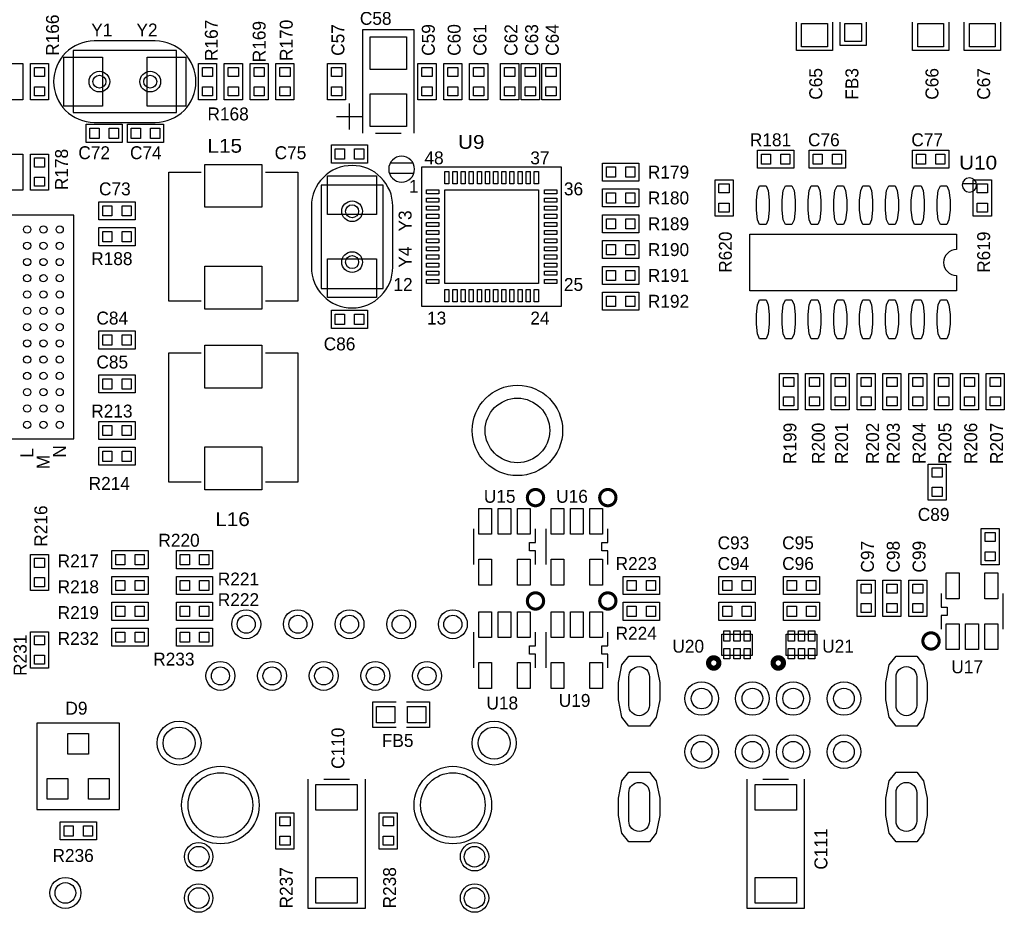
# Model space of a CAD drawing. Extents: x -13981 to 19531, y -9981 to 12034.
# Tile 4 of 16: x -7015 to -1298, y -2531 to 2652. Entities that reach past the tile are written whole.
import ezdxf

# ---------------------------------------------------------------- set-up
doc = ezdxf.new("R2010")
doc.units = 0
doc.header["$MEASUREMENT"] = 0
doc.layers.get('0').update_dxf_attribs({"color": 1, "linetype": 'CONTINUOUS'})
doc.layers.add('1', color=3, linetype='CONTINUOUS')

# ---------------------------------------------------------------- blocks, each defined once
blk = doc.blocks.new('FIGURE_CIRCLE')
blk.add_circle((0, 0), 0.5)
blk = doc.blocks.new('FIGURE_OBLONG')
blk.add_lwpolyline([(-0.5, -0.125), (-0.5, 0.125), (-0.416, 0.375), (-0.25, 0.5), (0.25, 0.5), (0.416, 0.375), (0.5, 0.125), (0.5, -0.125), (0.416, -0.375), (0.25, -0.5), (-0.25, -0.5), (-0.416, -0.375)], close=True)
blk = doc.blocks.new('FIGURE_SQUARE')
blk.add_lwpolyline([(-0.5, -0.5), (-0.5, 0.5), (0.5, 0.5), (0.5, -0.5)], close=True)

msp = doc.modelspace()

# ---------------------------------------------------------------- linework, layer by layer
at = {"layer": '1'}
for points in [[(-2295, 2636.9998), (-2295, 2471.9998), (-2310, 2471.9998), (-2505, 2471.9998), (-2505, 2636.9998)], [(-2100, 2636.9998), (-2100, 2501.9998), (-2250, 2501.9998), (-2250, 2636.9998)], [(-1620, 2636.9998), (-1620, 2471.9998), (-1635, 2471.9998), (-1830, 2471.9998), (-1830, 2636.9998)], [(-1320, 2636.9998), (-1320, 2471.9998), (-1335, 2471.9998), (-1530, 2471.9998), (-1530, 2636.9998)], [(-4725, 1991.9998), (-4725, 2591.9998), (-5025, 2591.9998), (-5025, 1991.9998)], [(-6227.835, 2528.2198), (-6582.165, 2528.2198)], [(-5100, 2014.4998), (-5100, 2164.4998)], [(-5175, 2089.4998), (-5025, 2089.4998)], [(-6582.165, 2055.7798), (-6227.835, 2055.7798)], [(-4950, 1991.9998), (-4800, 1991.9998)], [(-4862.8791, 1820.6998), (-4731.9243, 1820.6998)], [(-5962.5, 1016.9998), (-6150, 1016.9998), (-6150, 1766.9998), (-5962.5, 1766.9998)], [(-5587.5, 1766.9998), (-5400, 1766.9998), (-5400, 1016.9998), (-5587.5, 1016.9998)], [(-4868.6487, 1760.6998), (-4726.1547, 1760.6998)], [(-1540.8525, 1700.6998), (-1459.1199, 1700.6998)], [(-5321.22, 1569.1648), (-5321.22, 1214.8348)], [(-4848.78, 1214.8348), (-4848.78, 1569.1648)], [(-1575, 1166.9998), (-1575, 1076.9998), (-2775, 1076.9998), (-2775, 1406.9998), (-1575, 1406.9998)], [(-1575, 1406.9998), (-1575, 1316.9998)], [(-5962.5, -33.0002), (-6150, -33.0002), (-6150, 716.9998), (-5962.5, 716.9998)], [(-5587.5, 716.9998), (-5400, 716.9998), (-5400, -33.0002), (-5587.5, -33.0002)], [(-4380.12, -304.6502), (-4380.12, -511.3502)], [(-4019.88, -384.3902), (-4019.88, -304.6502)], [(-3960.12, -304.6502), (-3960.12, -511.3502)], [(-3599.88, -384.3902), (-3599.88, -304.6502)], [(-4019.88, -431.6102), (-4055.31, -431.6102), (-4055.31, -384.3902), (-4019.88, -384.3902)], [(-3599.88, -431.6102), (-3635.31, -431.6102), (-3635.31, -384.3902), (-3599.88, -384.3902)], [(-4019.88, -511.3502), (-4019.88, -431.6102)], [(-3599.88, -511.3502), (-3599.88, -431.6102)], [(-1665.12, -679.6502), (-1665.12, -759.3902)], [(-1304.88, -886.3502), (-1304.88, -679.6502)], [(-1665.12, -759.3902), (-1629.69, -759.3902), (-1629.69, -806.6102), (-1665.12, -806.6102)], [(-1665.12, -806.6102), (-1665.12, -886.3502)], [(-4380.12, -904.6502), (-4380.12, -1111.3502)], [(-4019.88, -984.3902), (-4019.88, -904.6502)], [(-3960.12, -904.6502), (-3960.12, -1111.3502)], [(-3599.88, -984.3902), (-3599.88, -904.6502)], [(-4019.88, -1031.6102), (-4055.31, -1031.6102), (-4055.31, -984.3902), (-4019.88, -984.3902)], [(-3599.88, -1031.6102), (-3635.31, -1031.6102), (-3635.31, -984.3902), (-3599.88, -984.3902)], [(-4019.88, -1111.3502), (-4019.88, -1031.6102)], [(-3599.88, -1111.3502), (-3599.88, -1031.6102)], [(-4830, -1458.0002), (-4965, -1458.0002), (-4965, -1308.0002), (-4830, -1308.0002)], [(-4770, -1308.0002), (-4635, -1308.0002), (-4635, -1458.0002), (-4770, -1458.0002)], [(-5010, -1758.0002), (-5010, -2508.0002), (-5340, -2508.0002), (-5340, -1758.0002)], [(-5250, -1758.0002), (-5100, -1758.0002)], [(-2460, -1758.0002), (-2460, -2508.0002), (-2790, -2508.0002), (-2790, -1758.0002)], [(-2700, -1758.0002), (-2550, -1758.0002)]]:
    msp.add_lwpolyline(points, dxfattribs=at)
for points in [[(-6582.165, 2528.2198, 0.414214), (-6818.385, 2291.9998)], [(-5991.615, 2291.9998, 0.414214), (-6227.835, 2528.2198)], [(-6818.385, 2291.9998, 0.414214), (-6582.165, 2055.7798)], [(-6227.835, 2055.7798, 0.414214), (-5991.615, 2291.9998)], [(-5085, 1805.3848, 0.414214), (-5321.22, 1569.1648)], [(-4848.78, 1569.1648, 0.414214), (-5085, 1805.3848)], [(-1575, 1316.9998, 1), (-1575, 1166.9998)], [(-5321.22, 1214.8348, 0.414214), (-5085, 978.6148)], [(-5085, 978.6148, 0.414214), (-4848.78, 1214.8348)]]:
    msp.add_lwpolyline(points, format="xyb", dxfattribs=at)
for points in [[(-6705, 2111.9998), (-6105, 2111.9998), (-6105, 2471.9998), (-6705, 2471.9998)], [(-7102.5, 2186.9998), (-7102.5, 2396.9998), (-6997.5, 2396.9998), (-6997.5, 2186.9998)], [(-6847.5, 2396.9998), (-6847.5, 2186.9998), (-6952.5, 2186.9998), (-6952.5, 2396.9998)], [(-5977.5, 2186.9998), (-5977.5, 2396.9998), (-5872.5, 2396.9998), (-5872.5, 2186.9998)], [(-5827.5, 2186.9998), (-5827.5, 2396.9998), (-5722.5, 2396.9998), (-5722.5, 2186.9998)], [(-5677.5, 2186.9998), (-5677.5, 2396.9998), (-5572.5, 2396.9998), (-5572.5, 2186.9998)], [(-5527.5, 2186.9998), (-5527.5, 2396.9998), (-5422.5, 2396.9998), (-5422.5, 2186.9998)], [(-5227.5, 2186.9998), (-5227.5, 2396.9998), (-5122.5, 2396.9998), (-5122.5, 2186.9998)], [(-4597.5, 2396.9998), (-4597.5, 2186.9998), (-4702.5, 2186.9998), (-4702.5, 2396.9998)], [(-4447.5, 2396.9998), (-4447.5, 2186.9998), (-4552.5, 2186.9998), (-4552.5, 2396.9998)], [(-4297.5, 2396.9998), (-4297.5, 2186.9998), (-4402.5, 2186.9998), (-4402.5, 2396.9998)], [(-4222.5, 2186.9998), (-4222.5, 2396.9998), (-4117.5, 2396.9998), (-4117.5, 2186.9998)], [(-4102.5, 2186.9998), (-4102.5, 2396.9998), (-3997.5, 2396.9998), (-3997.5, 2186.9998)], [(-3982.5, 2186.9998), (-3982.5, 2396.9998), (-3877.5, 2396.9998), (-3877.5, 2186.9998)], [(-6630, 2044.4998), (-6420, 2044.4998), (-6420, 1939.4998), (-6630, 1939.4998)], [(-6180, 1939.4998), (-6390, 1939.4998), (-6390, 2044.4998), (-6180, 2044.4998)], [(-4995, 1819.4998), (-5205, 1819.4998), (-5205, 1924.4998), (-4995, 1924.4998)], [(-2730, 1894.4998), (-2520, 1894.4998), (-2520, 1789.4998), (-2730, 1789.4998)], [(-2430, 1894.4998), (-2220, 1894.4998), (-2220, 1789.4998), (-2430, 1789.4998)], [(-1830, 1894.4998), (-1620, 1894.4998), (-1620, 1789.4998), (-1830, 1789.4998)], [(-6997.5, 1871.9998), (-6997.5, 1661.9998), (-7102.5, 1661.9998), (-7102.5, 1871.9998)], [(-6847.5, 1871.9998), (-6847.5, 1661.9998), (-6952.5, 1661.9998), (-6952.5, 1871.9998)], [(-4680, 1796.9998), (-3870, 1796.9998), (-3870, 986.9998), (-4680, 986.9998)], [(-3420, 1714.4998), (-3630, 1714.4998), (-3630, 1819.4998), (-3420, 1819.4998)], [(-2872.5, 1721.9998), (-2872.5, 1511.9998), (-2977.5, 1511.9998), (-2977.5, 1721.9998)], [(-1372.5, 1721.9998), (-1372.5, 1511.9998), (-1477.5, 1511.9998), (-1477.5, 1721.9998)], [(-5265, 1691.9998), (-5265, 1091.9998), (-4905, 1091.9998), (-4905, 1691.9998)], [(-3420, 1564.4998), (-3630, 1564.4998), (-3630, 1669.4998), (-3420, 1669.4998)], [(-6555, 1594.4998), (-6345, 1594.4998), (-6345, 1489.4998), (-6555, 1489.4998)], [(-6700.38, 217.3798), (-6700.38, 1516.6198), (-7999.62, 1516.6198), (-7999.62, 276.4498), (-7940.55, 217.3798)], [(-3420, 1414.4998), (-3630, 1414.4998), (-3630, 1519.4998), (-3420, 1519.4998)], [(-6555, 1444.4998), (-6345, 1444.4998), (-6345, 1339.4998), (-6555, 1339.4998)], [(-3420, 1264.4998), (-3630, 1264.4998), (-3630, 1369.4998), (-3420, 1369.4998)], [(-3420, 1114.4998), (-3630, 1114.4998), (-3630, 1219.4998), (-3420, 1219.4998)], [(-3420, 964.4998), (-3630, 964.4998), (-3630, 1069.4998), (-3420, 1069.4998)], [(-4995, 859.4998), (-5205, 859.4998), (-5205, 964.4998), (-4995, 964.4998)], [(-6555, 844.4998), (-6345, 844.4998), (-6345, 739.4998), (-6555, 739.4998)], [(-6555, 589.4998), (-6345, 589.4998), (-6345, 484.4998), (-6555, 484.4998)], [(-2602.5, 386.9998), (-2602.5, 596.9998), (-2497.5, 596.9998), (-2497.5, 386.9998)], [(-2347.5, 596.9998), (-2347.5, 386.9998), (-2452.5, 386.9998), (-2452.5, 596.9998)], [(-2197.5, 596.9998), (-2197.5, 386.9998), (-2302.5, 386.9998), (-2302.5, 596.9998)], [(-2152.5, 386.9998), (-2152.5, 596.9998), (-2047.5, 596.9998), (-2047.5, 386.9998)], [(-2002.5, 386.9998), (-2002.5, 596.9998), (-1897.5, 596.9998), (-1897.5, 386.9998)], [(-1747.5, 596.9998), (-1747.5, 386.9998), (-1852.5, 386.9998), (-1852.5, 596.9998)], [(-1597.5, 596.9998), (-1597.5, 386.9998), (-1702.5, 386.9998), (-1702.5, 596.9998)], [(-1552.5, 386.9998), (-1552.5, 596.9998), (-1447.5, 596.9998), (-1447.5, 386.9998)], [(-1402.5, 386.9998), (-1402.5, 596.9998), (-1297.5, 596.9998), (-1297.5, 386.9998)], [(-6555, 319.4998), (-6345, 319.4998), (-6345, 214.4998), (-6555, 214.4998)], [(-6555, 169.4998), (-6345, 169.4998), (-6345, 64.4998), (-6555, 64.4998)], [(-1635, 71.9998), (-1635, -138.0002), (-1740, -138.0002), (-1740, 71.9998)], [(-1327.5, -303.0002), (-1327.5, -513.0002), (-1432.5, -513.0002), (-1432.5, -303.0002)], [(-6847.5, -453.0002), (-6847.5, -663.0002), (-6952.5, -663.0002), (-6952.5, -453.0002)], [(-6480, -430.5002), (-6270, -430.5002), (-6270, -535.5002), (-6480, -535.5002)], [(-6105, -430.5002), (-5895, -430.5002), (-5895, -535.5002), (-6105, -535.5002)], [(-6480, -580.5002), (-6270, -580.5002), (-6270, -685.5002), (-6480, -685.5002)], [(-6105, -580.5002), (-5895, -580.5002), (-5895, -685.5002), (-6105, -685.5002)], [(-3510, -580.5002), (-3300, -580.5002), (-3300, -685.5002), (-3510, -685.5002)], [(-2955, -580.5002), (-2745, -580.5002), (-2745, -685.5002), (-2955, -685.5002)], [(-2580, -580.5002), (-2370, -580.5002), (-2370, -685.5002), (-2580, -685.5002)], [(-2047.5, -603.0002), (-2047.5, -813.0002), (-2152.5, -813.0002), (-2152.5, -603.0002)], [(-1897.5, -603.0002), (-1897.5, -813.0002), (-2002.5, -813.0002), (-2002.5, -603.0002)], [(-1747.5, -603.0002), (-1747.5, -813.0002), (-1852.5, -813.0002), (-1852.5, -603.0002)], [(-6270, -835.5002), (-6480, -835.5002), (-6480, -730.5002), (-6270, -730.5002)], [(-6105, -730.5002), (-5895, -730.5002), (-5895, -835.5002), (-6105, -835.5002)], [(-3510, -730.5002), (-3300, -730.5002), (-3300, -835.5002), (-3510, -835.5002)], [(-2955, -730.5002), (-2745, -730.5002), (-2745, -835.5002), (-2955, -835.5002)], [(-2580, -730.5002), (-2370, -730.5002), (-2370, -835.5002), (-2580, -835.5002)], [(-6952.5, -1113.0002), (-6952.5, -903.0002), (-6847.5, -903.0002), (-6847.5, -1113.0002)], [(-6480, -880.5002), (-6270, -880.5002), (-6270, -985.5002), (-6480, -985.5002)], [(-5895, -985.5002), (-6105, -985.5002), (-6105, -880.5002), (-5895, -880.5002)], [(-2938.59, -915.9902), (-2761.41, -915.9902), (-2761.41, -1040.0102), (-2938.59, -1040.0102)], [(-2563.59, -915.9902), (-2386.41, -915.9902), (-2386.41, -1040.0102), (-2563.59, -1040.0102)], [(-6915, -1933.5002), (-6435, -1933.5002), (-6435, -1432.5002), (-6915, -1432.5002)], [(-5422.5, -1953.0002), (-5422.5, -2163.0002), (-5527.5, -2163.0002), (-5527.5, -1953.0002)], [(-4822.5, -1953.0002), (-4822.5, -2163.0002), (-4927.5, -2163.0002), (-4927.5, -1953.0002)], [(-6780, -2005.5002), (-6570, -2005.5002), (-6570, -2110.5002), (-6780, -2110.5002)]]:
    msp.add_lwpolyline(points, close=True, dxfattribs=at)
for points in [[(-4722.402, 1784.1259, 1), (-4872.4014, 1784.1259, 1)], [(-1458.21, 1692.0283, 1), (-1541.7624, 1692.0283, 1)], [(-3358.2, -1164.0002), (-3358.2, -1329.0002, -1), (-3478.2, -1329.0002), (-3478.2, -1164.0002, -1)], [(-1806, -1164.0002), (-1806, -1329.0002, -1), (-1926, -1329.0002), (-1926, -1164.0002, -1)], [(-3358.2, -1836.0002), (-3358.2, -2001.0002, -1), (-3478.2, -2001.0002), (-3478.2, -1836.0002, -1)], [(-1806, -1836.0002), (-1806, -2001.0002, -1), (-1926, -2001.0002), (-1926, -1836.0002, -1)]]:
    msp.add_lwpolyline(points, format="xyb", close=True, dxfattribs=at)
for points, const_width in [([(-3972.75, -123.0002, 1), (-4067.25, -123.0002, 1)], 18), ([(-3552.75, -123.0002, 1), (-3647.25, -123.0002, 1)], 18), ([(-3972.75, -723.0002, 1), (-4067.25, -723.0002, 1)], 18), ([(-3552.75, -723.0002, 1), (-3647.25, -723.0002, 1)], 18), ([(-1675.86, -955.0802, 1), (-1770.36, -955.0802, 1)], 18), ([(-2955, -1083.0002, 1), (-3015, -1083.0002, 1)], 30), ([(-2580, -1083.0002, 1), (-2640, -1083.0002, 1)], 30)]:
    msp.add_lwpolyline(points, format="xyb", close=True, dxfattribs=dict(at, const_width=const_width))

# ---------------------------------------------------------------- block references
for name, p, xscale, yscale in [('FIGURE_SQUARE', (-2400, 2561.9998), 150, 135), ('FIGURE_SQUARE', (-2175, 2576.9998), 96, 105), ('FIGURE_SQUARE', (-1725, 2561.9998), 150, 135), ('FIGURE_SQUARE', (-1425, 2561.9998), 150, 135), ('FIGURE_SQUARE', (-4875, 2456.9998), 210, 189), ('FIGURE_SQUARE', (-6646.5, 2291.9998), 225, 285), ('FIGURE_SQUARE', (-6163.5, 2291.9998), 225, 285), ('FIGURE_SQUARE', (-6900, 2348.0998), 59.07, 53.16), ('FIGURE_CIRCLE', (-6552.639, 2291.9998), 120, 120), ('FIGURE_CIRCLE', (-6257.361, 2291.9998), 120, 120), ('FIGURE_SQUARE', (-5925, 2348.0998), 59.07, 53.16), ('FIGURE_SQUARE', (-5775, 2348.0998), 59.07, 53.16), ('FIGURE_SQUARE', (-5625, 2348.0998), 59.07, 53.16), ('FIGURE_SQUARE', (-5475, 2348.0998), 59.07, 53.16), ('FIGURE_SQUARE', (-5175, 2348.0998), 59.07, 53.16), ('FIGURE_SQUARE', (-4650, 2348.0998), 59.07, 53.16), ('FIGURE_SQUARE', (-4500, 2348.0998), 59.07, 53.16), ('FIGURE_SQUARE', (-4350, 2348.0998), 59.07, 53.16), ('FIGURE_SQUARE', (-4170, 2348.0998), 59.07, 53.16), ('FIGURE_SQUARE', (-4050, 2348.0998), 59.07, 53.16), ('FIGURE_SQUARE', (-3930, 2348.0998), 59.07, 53.16), ('FIGURE_CIRCLE', (-6552.639, 2291.9998), 75, 75), ('FIGURE_CIRCLE', (-6257.361, 2291.9998), 75, 75), ('FIGURE_SQUARE', (-6900, 2235.8998), 59.07, 53.16), ('FIGURE_SQUARE', (-5925, 2235.8998), 59.07, 53.16), ('FIGURE_SQUARE', (-5775, 2235.8998), 59.07, 53.16), ('FIGURE_SQUARE', (-5625, 2235.8998), 59.07, 53.16), ('FIGURE_SQUARE', (-5475, 2235.8998), 59.07, 53.16), ('FIGURE_SQUARE', (-5175, 2235.8998), 59.07, 53.16), ('FIGURE_SQUARE', (-4650, 2235.8998), 59.07, 53.16), ('FIGURE_SQUARE', (-4500, 2235.8998), 59.07, 53.16), ('FIGURE_SQUARE', (-4350, 2235.8998), 59.07, 53.16), ('FIGURE_SQUARE', (-4170, 2235.8998), 59.07, 53.16), ('FIGURE_SQUARE', (-4050, 2235.8998), 59.07, 53.16), ('FIGURE_SQUARE', (-3930, 2235.8998), 59.07, 53.16), ('FIGURE_SQUARE', (-4875, 2126.9998), 210, 189), ('FIGURE_SQUARE', (-6581.1, 1991.9998), 53.16, 59.07), ('FIGURE_SQUARE', (-6468.9, 1991.9998), 53.16, 59.07), ('FIGURE_SQUARE', (-6341.1, 1991.9998), 53.16, 59.07), ('FIGURE_SQUARE', (-6228.9, 1991.9998), 53.16, 59.07), ('FIGURE_SQUARE', (-5156.1, 1871.9998), 53.16, 59.07), ('FIGURE_SQUARE', (-5043.9, 1871.9998), 53.16, 59.07), ('FIGURE_SQUARE', (-6900, 1823.0998), 59.07, 53.16), ('FIGURE_SQUARE', (-2681.1, 1841.9998), 53.16, 59.07), ('FIGURE_SQUARE', (-2568.9, 1841.9998), 53.16, 59.07), ('FIGURE_SQUARE', (-2381.1, 1841.9998), 53.16, 59.07), ('FIGURE_SQUARE', (-2268.9, 1841.9998), 53.16, 59.07), ('FIGURE_SQUARE', (-1781.1, 1841.9998), 53.16, 59.07), ('FIGURE_SQUARE', (-1668.9, 1841.9998), 53.16, 59.07), ('FIGURE_SQUARE', (-5775, 1687.4998), 330, 249), ('FIGURE_SQUARE', (-3581.1, 1766.9998), 53.16, 59.07), ('FIGURE_SQUARE', (-3468.9, 1766.9998), 53.16, 59.07), ('FIGURE_SQUARE', (-6900, 1710.8998), 59.07, 53.16), ('FIGURE_SQUARE', (-5085, 1633.4998), 285, 225), ('FIGURE_SQUARE', (-4534.842, 1734.5188), 23.622, 70.866), ('FIGURE_SQUARE', (-4487.598, 1734.5188), 23.622, 70.866), ('FIGURE_SQUARE', (-4440.354, 1734.5188), 23.622, 70.866), ('FIGURE_SQUARE', (-4393.11, 1734.5188), 23.622, 70.866), ('FIGURE_SQUARE', (-4345.866, 1734.5188), 23.622, 70.866), ('FIGURE_SQUARE', (-4298.622, 1734.5188), 23.622, 70.866), ('FIGURE_SQUARE', (-4251.378, 1734.5188), 23.622, 70.866), ('FIGURE_SQUARE', (-4204.134, 1734.5188), 23.622, 70.866), ('FIGURE_SQUARE', (-4156.89, 1734.5188), 23.622, 70.866), ('FIGURE_SQUARE', (-4109.646, 1734.5188), 23.622, 70.866), ('FIGURE_SQUARE', (-4062.402, 1734.5188), 23.622, 70.866), ('FIGURE_SQUARE', (-4015.158, 1734.5188), 23.622, 70.866), ('FIGURE_SQUARE', (-4617.519, 1651.8418), 70.866, 23.622), ('FIGURE_SQUARE', (-4275, 1391.9998), 543.306, 543.306), ('FIGURE_SQUARE', (-3932.481, 1651.8418), 70.866, 23.622), ('FIGURE_SQUARE', (-2925, 1673.0998), 59.07, 53.16), ('FIGURE_OBLONG', (-2700, 1574.9998), 75, 225), ('FIGURE_OBLONG', (-2550, 1574.9998), 75, 225), ('FIGURE_OBLONG', (-2400, 1574.9998), 75, 225), ('FIGURE_OBLONG', (-2250, 1574.9998), 75, 225), ('FIGURE_OBLONG', (-2100, 1574.9998), 75, 225), ('FIGURE_OBLONG', (-1950, 1574.9998), 75, 225), ('FIGURE_OBLONG', (-1800, 1574.9998), 75, 225), ('FIGURE_OBLONG', (-1650, 1574.9998), 75, 225), ('FIGURE_SQUARE', (-1425, 1673.0998), 59.07, 53.16), ('FIGURE_SQUARE', (-4617.519, 1604.5978), 70.866, 23.622), ('FIGURE_SQUARE', (-3932.481, 1604.5978), 70.866, 23.622), ('FIGURE_SQUARE', (-3581.1, 1616.9998), 53.16, 59.07), ('FIGURE_SQUARE', (-3468.9, 1616.9998), 53.16, 59.07), ('FIGURE_SQUARE', (-6506.1, 1541.9998), 53.16, 59.07), ('FIGURE_SQUARE', (-6393.9, 1541.9998), 53.16, 59.07), ('FIGURE_CIRCLE', (-5085, 1539.6388), 120, 120), ('FIGURE_CIRCLE', (-5085, 1539.6388), 75, 75), ('FIGURE_SQUARE', (-4617.519, 1557.3538), 70.866, 23.622), ('FIGURE_SQUARE', (-3932.481, 1557.3538), 70.866, 23.622), ('FIGURE_SQUARE', (-2925, 1560.8998), 59.07, 53.16), ('FIGURE_SQUARE', (-1425, 1560.8998), 59.07, 53.16), ('FIGURE_SQUARE', (-4617.519, 1510.1098), 70.866, 23.622), ('FIGURE_SQUARE', (-3932.481, 1510.1098), 70.866, 23.622), ('FIGURE_SQUARE', (-3581.1, 1466.9998), 53.16, 59.07), ('FIGURE_SQUARE', (-3468.9, 1466.9998), 53.16, 59.07), ('FIGURE_CIRCLE', (-6972.06, 1433.9398), 42, 42), ('FIGURE_CIRCLE', (-6877.56, 1433.9398), 42, 42), ('FIGURE_CIRCLE', (-6783.06, 1433.9398), 42, 42), ('FIGURE_SQUARE', (-4617.519, 1462.8658), 70.866, 23.622), ('FIGURE_SQUARE', (-3932.481, 1462.8658), 70.866, 23.622), ('FIGURE_SQUARE', (-6506.1, 1391.9998), 53.16, 59.07), ('FIGURE_SQUARE', (-6393.9, 1391.9998), 53.16, 59.07), ('FIGURE_SQUARE', (-4617.519, 1415.6218), 70.866, 23.622), ('FIGURE_SQUARE', (-4617.519, 1368.3778), 70.866, 23.622), ('FIGURE_SQUARE', (-3932.481, 1415.6218), 70.866, 23.622), ('FIGURE_SQUARE', (-3932.481, 1368.3778), 70.866, 23.622), ('FIGURE_CIRCLE', (-6972.06, 1339.4398), 42, 42), ('FIGURE_CIRCLE', (-6877.56, 1339.4398), 42, 42), ('FIGURE_CIRCLE', (-6783.06, 1339.4398), 42, 42), ('FIGURE_SQUARE', (-4617.519, 1321.1338), 70.866, 23.622), ('FIGURE_SQUARE', (-3932.481, 1321.1338), 70.866, 23.622), ('FIGURE_SQUARE', (-3581.1, 1316.9998), 53.16, 59.07), ('FIGURE_SQUARE', (-3468.9, 1316.9998), 53.16, 59.07), ('FIGURE_CIRCLE', (-6972.06, 1244.9398), 42, 42), ('FIGURE_CIRCLE', (-6877.56, 1244.9398), 42, 42), ('FIGURE_CIRCLE', (-6783.06, 1244.9398), 42, 42), ('FIGURE_SQUARE', (-5085, 1150.4998), 285, 225), ('FIGURE_CIRCLE', (-5085, 1244.3608), 120, 120), ('FIGURE_CIRCLE', (-5085, 1244.3608), 75, 75), ('FIGURE_SQUARE', (-4617.519, 1273.8898), 70.866, 23.622), ('FIGURE_SQUARE', (-3932.481, 1273.8898), 70.866, 23.622), ('FIGURE_SQUARE', (-5775, 1096.4998), 330, 249), ('FIGURE_SQUARE', (-4617.519, 1226.6458), 70.866, 23.622), ('FIGURE_SQUARE', (-3932.481, 1226.6458), 70.866, 23.622), ('FIGURE_CIRCLE', (-6972.06, 1150.4698), 42, 42), ('FIGURE_CIRCLE', (-6877.56, 1150.4698), 42, 42), ('FIGURE_CIRCLE', (-6783.06, 1150.4698), 42, 42), ('FIGURE_SQUARE', (-4617.519, 1179.4018), 70.866, 23.622), ('FIGURE_SQUARE', (-4617.519, 1132.1578), 70.866, 23.622), ('FIGURE_SQUARE', (-3932.481, 1179.4018), 70.866, 23.622), ('FIGURE_SQUARE', (-3932.481, 1132.1578), 70.866, 23.622), ('FIGURE_SQUARE', (-3581.1, 1166.9998), 53.16, 59.07), ('FIGURE_SQUARE', (-3468.9, 1166.9998), 53.16, 59.07), ('FIGURE_CIRCLE', (-6972.06, 1055.9698), 42, 42), ('FIGURE_CIRCLE', (-6877.56, 1055.9698), 42, 42), ('FIGURE_CIRCLE', (-6783.06, 1055.9698), 42, 42), ('FIGURE_SQUARE', (-4534.842, 1049.4808), 23.622, 70.866), ('FIGURE_SQUARE', (-4487.598, 1049.4808), 23.622, 70.866), ('FIGURE_SQUARE', (-4440.354, 1049.4808), 23.622, 70.866), ('FIGURE_SQUARE', (-4393.11, 1049.4808), 23.622, 70.866), ('FIGURE_SQUARE', (-4345.866, 1049.4808), 23.622, 70.866), ('FIGURE_SQUARE', (-4298.622, 1049.4808), 23.622, 70.866), ('FIGURE_SQUARE', (-4251.378, 1049.4808), 23.622, 70.866), ('FIGURE_SQUARE', (-4204.134, 1049.4808), 23.622, 70.866), ('FIGURE_SQUARE', (-4156.89, 1049.4808), 23.622, 70.866), ('FIGURE_SQUARE', (-4109.646, 1049.4808), 23.622, 70.866), ('FIGURE_SQUARE', (-4062.402, 1049.4808), 23.622, 70.866), ('FIGURE_SQUARE', (-4015.158, 1049.4808), 23.622, 70.866), ('FIGURE_SQUARE', (-3581.1, 1016.9998), 53.16, 59.07), ('FIGURE_SQUARE', (-3468.9, 1016.9998), 53.16, 59.07), ('FIGURE_CIRCLE', (-6972.06, 961.4998), 42, 42), ('FIGURE_CIRCLE', (-6877.56, 961.4998), 42, 42), ('FIGURE_CIRCLE', (-6783.06, 961.4998), 42, 42), ('FIGURE_OBLONG', (-2700, 911.9998), 75, 225), ('FIGURE_OBLONG', (-2550, 911.9998), 75, 225), ('FIGURE_OBLONG', (-2400, 911.9998), 75, 225), ('FIGURE_OBLONG', (-2250, 911.9998), 75, 225), ('FIGURE_OBLONG', (-2100, 911.9998), 75, 225), ('FIGURE_OBLONG', (-1950, 911.9998), 75, 225), ('FIGURE_OBLONG', (-1800, 911.9998), 75, 225), ('FIGURE_OBLONG', (-1650, 911.9998), 75, 225), ('FIGURE_SQUARE', (-5156.1, 911.9998), 53.16, 59.07), ('FIGURE_SQUARE', (-5043.9, 911.9998), 53.16, 59.07), ('FIGURE_CIRCLE', (-6972.06, 866.9998), 42, 42), ('FIGURE_CIRCLE', (-6877.56, 866.9998), 42, 42), ('FIGURE_CIRCLE', (-6783.06, 866.9998), 42, 42), ('FIGURE_SQUARE', (-6506.1, 791.9998), 53.16, 59.07), ('FIGURE_SQUARE', (-6393.9, 791.9998), 53.16, 59.07), ('FIGURE_CIRCLE', (-6972.06, 772.4998), 42, 42), ('FIGURE_CIRCLE', (-6877.56, 772.4998), 42, 42), ('FIGURE_CIRCLE', (-6783.06, 772.4998), 42, 42), ('FIGURE_SQUARE', (-5775, 637.4998), 330, 249), ('FIGURE_CIRCLE', (-6972.06, 678.0298), 42, 42), ('FIGURE_CIRCLE', (-6877.56, 678.0298), 42, 42), ('FIGURE_CIRCLE', (-6783.06, 678.0298), 42, 42), ('FIGURE_CIRCLE', (-6972.06, 583.5298), 42, 42), ('FIGURE_CIRCLE', (-6877.56, 583.5298), 42, 42), ('FIGURE_CIRCLE', (-6783.06, 583.5298), 42, 42), ('FIGURE_SQUARE', (-2550, 548.0998), 59.07, 53.16), ('FIGURE_SQUARE', (-2400, 548.0998), 59.07, 53.16), ('FIGURE_SQUARE', (-2250, 548.0998), 59.07, 53.16), ('FIGURE_SQUARE', (-2100, 548.0998), 59.07, 53.16), ('FIGURE_SQUARE', (-1950, 548.0998), 59.07, 53.16), ('FIGURE_SQUARE', (-1800, 548.0998), 59.07, 53.16), ('FIGURE_SQUARE', (-1650, 548.0998), 59.07, 53.16), ('FIGURE_SQUARE', (-1500, 548.0998), 59.07, 53.16), ('FIGURE_SQUARE', (-1350, 548.0998), 59.07, 53.16), ('FIGURE_SQUARE', (-6506.1, 536.9998), 53.16, 59.07), ('FIGURE_SQUARE', (-6393.9, 536.9998), 53.16, 59.07), ('FIGURE_CIRCLE', (-4125, 266.9998), 525, 525), ('FIGURE_CIRCLE', (-6972.06, 489.0598), 42, 42), ('FIGURE_CIRCLE', (-6877.56, 489.0598), 42, 42), ('FIGURE_CIRCLE', (-6783.06, 489.0598), 42, 42), ('FIGURE_SQUARE', (-2550, 435.8998), 59.07, 53.16), ('FIGURE_SQUARE', (-2400, 435.8998), 59.07, 53.16), ('FIGURE_SQUARE', (-2250, 435.8998), 59.07, 53.16), ('FIGURE_SQUARE', (-2100, 435.8998), 59.07, 53.16), ('FIGURE_SQUARE', (-1950, 435.8998), 59.07, 53.16), ('FIGURE_SQUARE', (-1800, 435.8998), 59.07, 53.16), ('FIGURE_SQUARE', (-1650, 435.8998), 59.07, 53.16), ('FIGURE_SQUARE', (-1500, 435.8998), 59.07, 53.16), ('FIGURE_SQUARE', (-1350, 435.8998), 59.07, 53.16), ('FIGURE_CIRCLE', (-6972.06, 394.5598), 42, 42), ('FIGURE_CIRCLE', (-6877.56, 394.5598), 42, 42), ('FIGURE_CIRCLE', (-6783.06, 394.5598), 42, 42), ('FIGURE_CIRCLE', (-4125, 266.9998), 375, 375), ('FIGURE_CIRCLE', (-6972.06, 300.0598), 42, 42), ('FIGURE_CIRCLE', (-6877.56, 300.0598), 42, 42), ('FIGURE_CIRCLE', (-6783.06, 300.0598), 42, 42), ('FIGURE_SQUARE', (-6506.1, 266.9998), 53.16, 59.07), ('FIGURE_SQUARE', (-6393.9, 266.9998), 53.16, 59.07), ('FIGURE_SQUARE', (-6506.1, 116.9998), 53.16, 59.07), ('FIGURE_SQUARE', (-6393.9, 116.9998), 53.16, 59.07), ('FIGURE_SQUARE', (-5775, 46.4998), 330, 249), ('FIGURE_SQUARE', (-1687.5, 23.0998), 59.07, 53.16), ('FIGURE_SQUARE', (-1687.5, -89.1002), 59.07, 53.16), ('FIGURE_SQUARE', (-4312.2, -260.3702), 75, 150), ('FIGURE_SQUARE', (-4200, -260.3702), 75, 150), ('FIGURE_SQUARE', (-4087.8, -260.3702), 75, 150), ('FIGURE_SQUARE', (-3892.2, -260.3702), 75, 150), ('FIGURE_SQUARE', (-3780, -260.3702), 75, 150), ('FIGURE_SQUARE', (-3667.8, -260.3702), 75, 150), ('FIGURE_SQUARE', (-1380, -351.9002), 59.07, 53.16), ('FIGURE_SQUARE', (-6431.1, -483.0002), 53.16, 59.07), ('FIGURE_SQUARE', (-6318.9, -483.0002), 53.16, 59.07), ('FIGURE_SQUARE', (-6056.1, -483.0002), 53.16, 59.07), ('FIGURE_SQUARE', (-5943.9, -483.0002), 53.16, 59.07), ('FIGURE_SQUARE', (-1380, -464.1002), 59.07, 53.16), ('FIGURE_SQUARE', (-6900, -501.9002), 59.07, 53.16), ('FIGURE_SQUARE', (-4312.2, -555.6302), 75, 150), ('FIGURE_SQUARE', (-4087.8, -555.6302), 75, 150), ('FIGURE_SQUARE', (-3892.2, -555.6302), 75, 150), ('FIGURE_SQUARE', (-3667.8, -555.6302), 75, 150), ('FIGURE_SQUARE', (-1597.2, -635.3702), 75, 150), ('FIGURE_SQUARE', (-1372.8, -635.3702), 75, 150), ('FIGURE_SQUARE', (-6900, -614.1002), 59.07, 53.16), ('FIGURE_SQUARE', (-6431.1, -633.0002), 53.16, 59.07), ('FIGURE_SQUARE', (-6318.9, -633.0002), 53.16, 59.07), ('FIGURE_SQUARE', (-6056.1, -633.0002), 53.16, 59.07), ('FIGURE_SQUARE', (-5943.9, -633.0002), 53.16, 59.07), ('FIGURE_SQUARE', (-3461.1, -633.0002), 53.16, 59.07), ('FIGURE_SQUARE', (-3348.9, -633.0002), 53.16, 59.07), ('FIGURE_SQUARE', (-2906.1, -633.0002), 53.16, 59.07), ('FIGURE_SQUARE', (-2793.9, -633.0002), 53.16, 59.07), ('FIGURE_SQUARE', (-2531.1, -633.0002), 53.16, 59.07), ('FIGURE_SQUARE', (-2418.9, -633.0002), 53.16, 59.07), ('FIGURE_SQUARE', (-2100, -651.9002), 59.07, 53.16), ('FIGURE_SQUARE', (-1950, -651.9002), 59.07, 53.16), ('FIGURE_SQUARE', (-1800, -651.9002), 59.07, 53.16), ('FIGURE_SQUARE', (-2100, -764.1002), 59.07, 53.16), ('FIGURE_SQUARE', (-1950, -764.1002), 59.07, 53.16), ('FIGURE_SQUARE', (-1800, -764.1002), 59.07, 53.16), ('FIGURE_SQUARE', (-6431.1, -783.0002), 53.16, 59.07), ('FIGURE_SQUARE', (-6318.9, -783.0002), 53.16, 59.07), ('FIGURE_SQUARE', (-6056.1, -783.0002), 53.16, 59.07), ('FIGURE_SQUARE', (-5943.9, -783.0002), 53.16, 59.07), ('FIGURE_CIRCLE', (-5700, -858.0002), 168, 168), ('FIGURE_CIRCLE', (-5400, -858.0002), 168, 168), ('FIGURE_CIRCLE', (-5100, -858.0002), 168, 168), ('FIGURE_CIRCLE', (-4800, -858.0002), 168, 168), ('FIGURE_CIRCLE', (-4500, -858.0002), 168, 168), ('FIGURE_SQUARE', (-4312.2, -860.3702), 75, 150), ('FIGURE_SQUARE', (-4200, -860.3702), 75, 150), ('FIGURE_SQUARE', (-4087.8, -860.3702), 75, 150), ('FIGURE_SQUARE', (-3892.2, -860.3702), 75, 150), ('FIGURE_SQUARE', (-3780, -860.3702), 75, 150), ('FIGURE_SQUARE', (-3667.8, -860.3702), 75, 150), ('FIGURE_SQUARE', (-3461.1, -783.0002), 53.16, 59.07), ('FIGURE_SQUARE', (-3348.9, -783.0002), 53.16, 59.07), ('FIGURE_SQUARE', (-2906.1, -783.0002), 53.16, 59.07), ('FIGURE_SQUARE', (-2793.9, -783.0002), 53.16, 59.07), ('FIGURE_SQUARE', (-2531.1, -783.0002), 53.16, 59.07), ('FIGURE_SQUARE', (-2418.9, -783.0002), 53.16, 59.07), ('FIGURE_CIRCLE', (-5700, -858.0002), 105, 105), ('FIGURE_CIRCLE', (-5400, -858.0002), 105, 105), ('FIGURE_CIRCLE', (-5100, -858.0002), 105, 105), ('FIGURE_CIRCLE', (-4800, -858.0002), 105, 105), ('FIGURE_CIRCLE', (-4500, -858.0002), 105, 105), ('FIGURE_SQUARE', (-1597.2, -930.6302), 75, 150), ('FIGURE_SQUARE', (-1485, -930.6302), 75, 150), ('FIGURE_SQUARE', (-1372.8, -930.6302), 75, 150), ('FIGURE_SQUARE', (-6431.1, -933.0002), 53.16, 59.07), ('FIGURE_SQUARE', (-6318.9, -933.0002), 53.16, 59.07), ('FIGURE_SQUARE', (-6056.1, -933.0002), 53.16, 59.07), ('FIGURE_SQUARE', (-5943.9, -933.0002), 53.16, 59.07), ('FIGURE_SQUARE', (-2909.04, -926.1602), 36, 60), ('FIGURE_SQUARE', (-2850, -926.1602), 36, 60), ('FIGURE_SQUARE', (-2790.96, -926.1602), 36, 60), ('FIGURE_SQUARE', (-2534.04, -926.1602), 36, 60), ('FIGURE_SQUARE', (-2475, -926.1602), 36, 60), ('FIGURE_SQUARE', (-2415.96, -926.1602), 36, 60), ('FIGURE_SQUARE', (-6900, -951.9002), 59.07, 53.16), ('FIGURE_SQUARE', (-2909.04, -1029.8402), 36, 60), ('FIGURE_SQUARE', (-2850, -1029.8402), 36, 60), ('FIGURE_SQUARE', (-2790.96, -1029.8402), 36, 60), ('FIGURE_SQUARE', (-2534.04, -1029.8402), 36, 60), ('FIGURE_SQUARE', (-2475, -1029.8402), 36, 60), ('FIGURE_SQUARE', (-2415.96, -1029.8402), 36, 60), ('FIGURE_SQUARE', (-6900, -1064.1002), 59.07, 53.16), ('FIGURE_CIRCLE', (-5850, -1158.0002), 168, 168), ('FIGURE_CIRCLE', (-5550, -1158.0002), 168, 168), ('FIGURE_CIRCLE', (-5250, -1158.0002), 168, 168), ('FIGURE_CIRCLE', (-4950, -1158.0002), 168, 168), ('FIGURE_CIRCLE', (-4650, -1158.0002), 168, 168), ('FIGURE_SQUARE', (-4312.2, -1155.6302), 75, 150), ('FIGURE_SQUARE', (-4087.8, -1155.6302), 75, 150), ('FIGURE_SQUARE', (-3892.2, -1155.6302), 75, 150), ('FIGURE_SQUARE', (-3667.8, -1155.6302), 75, 150), ('FIGURE_OBLONG', (-3418.2, -1246.5002), 240, 405), ('FIGURE_OBLONG', (-1866, -1246.5002), 240, 405), ('FIGURE_CIRCLE', (-5850, -1158.0002), 105, 105), ('FIGURE_CIRCLE', (-5550, -1158.0002), 105, 105), ('FIGURE_CIRCLE', (-5250, -1158.0002), 105, 105), ('FIGURE_CIRCLE', (-4950, -1158.0002), 105, 105), ('FIGURE_CIRCLE', (-4650, -1158.0002), 105, 105), ('FIGURE_CIRCLE', (-3055.5, -1289.4002), 195, 195), ('FIGURE_CIRCLE', (-2760.3, -1289.4002), 195, 195), ('FIGURE_CIRCLE', (-2523.9, -1289.4002), 195, 195), ('FIGURE_CIRCLE', (-2228.7, -1289.4002), 195, 195), ('FIGURE_CIRCLE', (-3055.5, -1289.4002), 120, 120), ('FIGURE_CIRCLE', (-2760.3, -1289.4002), 120, 120), ('FIGURE_CIRCLE', (-2523.9, -1289.4002), 120, 120), ('FIGURE_CIRCLE', (-2228.7, -1289.4002), 120, 120), ('FIGURE_SQUARE', (-4890, -1383.0002), 105, 96), ('FIGURE_SQUARE', (-4710, -1383.0002), 105, 96), ('FIGURE_CIRCLE', (-6090, -1548.0002), 255, 255), ('FIGURE_CIRCLE', (-4260, -1548.0002), 255, 255), ('FIGURE_CIRCLE', (-6090, -1548.0002), 186, 186), ('FIGURE_CIRCLE', (-4260, -1548.0002), 186, 186), ('FIGURE_SQUARE', (-6675, -1552.5002), 120, 120), ('FIGURE_CIRCLE', (-3055.5, -1598.4002), 195, 195), ('FIGURE_CIRCLE', (-3055.5, -1598.4002), 120, 120), ('FIGURE_CIRCLE', (-2760.3, -1598.4002), 195, 195), ('FIGURE_CIRCLE', (-2760.3, -1598.4002), 120, 120), ('FIGURE_CIRCLE', (-2523.9, -1598.4002), 195, 195), ('FIGURE_CIRCLE', (-2523.9, -1598.4002), 120, 120), ('FIGURE_CIRCLE', (-2228.7, -1598.4002), 195, 195), ('FIGURE_CIRCLE', (-2228.7, -1598.4002), 120, 120), ('FIGURE_CIRCLE', (-5850, -1908.0002), 450, 450), ('FIGURE_CIRCLE', (-4500, -1908.0002), 450, 450), ('FIGURE_SQUARE', (-6795, -1813.5002), 120, 120), ('FIGURE_SQUARE', (-6555, -1813.5002), 120, 120), ('FIGURE_CIRCLE', (-5850, -1908.0002), 375, 375), ('FIGURE_CIRCLE', (-4500, -1908.0002), 375, 375), ('FIGURE_OBLONG', (-3418.2, -1918.5002), 240, 405), ('FIGURE_OBLONG', (-1866, -1918.5002), 240, 405), ('FIGURE_SQUARE', (-5175, -1863.0002), 240, 150), ('FIGURE_SQUARE', (-2625, -1863.0002), 240, 150), ('FIGURE_SQUARE', (-5475, -2001.9002), 59.07, 53.16), ('FIGURE_SQUARE', (-4875, -2001.9002), 59.07, 53.16), ('FIGURE_SQUARE', (-6731.1, -2058.0002), 53.16, 59.07), ('FIGURE_SQUARE', (-6618.9, -2058.0002), 53.16, 59.07), ('FIGURE_SQUARE', (-5475, -2114.1002), 59.07, 53.16), ('FIGURE_SQUARE', (-4875, -2114.1002), 59.07, 53.16), ('FIGURE_CIRCLE', (-5976, -2208.0002), 165, 165), ('FIGURE_CIRCLE', (-5976, -2208.0002), 120, 120), ('FIGURE_CIRCLE', (-4374, -2208.0002), 165, 165), ('FIGURE_CIRCLE', (-4374, -2208.0002), 120, 120), ('FIGURE_CIRCLE', (-6750, -2418.0002), 180, 180), ('FIGURE_SQUARE', (-5175, -2403.0002), 240, 150), ('FIGURE_SQUARE', (-2625, -2403.0002), 240, 150), ('FIGURE_CIRCLE', (-6750, -2418.0002), 120, 120), ('FIGURE_CIRCLE', (-5976, -2448.0002), 165, 165), ('FIGURE_CIRCLE', (-5976, -2448.0002), 120, 120), ('FIGURE_CIRCLE', (-4374, -2448.0002), 165, 165), ('FIGURE_CIRCLE', (-4374, -2448.0002), 120, 120)]:
    msp.add_blockref(name, p, dxfattribs=dict(at, xscale=xscale, yscale=yscale))

# ---------------------------------------------------------------- texts
for s, p in [('C58', (-5040, 2621.9998)), ('Y2', (-6337.5, 2554.4998)), ('Y1', (-6600, 2554.4998)), ('R168', (-5925, 2066.9998)), ('R181', (-2775, 1916.9998)), ('C76', (-2437.5, 1916.9998)), ('C77', (-1837.5, 1916.9998)), ('C72', (-6675, 1841.9998)), ('C74', (-6375, 1841.9998)), ('C75', (-5535, 1841.9998)), ('48', (-4665, 1811.9998)), ('37', (-4050, 1811.9998)), ('R179', (-3367.5, 1729.4998)), ('1', (-4755, 1646.9998)), ('C73', (-6555, 1631.9998)), ('36', (-3855, 1631.9998)), ('R180', (-3367.5, 1579.4998)), ('R189', (-3367.5, 1429.4998)), ('R190', (-3367.5, 1279.4998)), ('R188', (-6600, 1226.9998)), ('R191', (-3367.5, 1129.4998)), ('12', (-4845, 1076.9998)), ('25', (-3855, 1076.9998)), ('R192', (-3367.5, 979.4998)), ('C84', (-6570, 881.9998)), ('13', (-4650, 881.9998)), ('24', (-4050, 881.9998)), ('C86', (-5250, 731.9998)), ('C85', (-6570, 626.9998)), ('R213', (-6600, 341.9998)), ('R214', (-6615, -78.0002)), ('U15', (-4320, -153.0002)), ('U16', (-3900, -153.0002)), ('C89', (-1800, -258.0002)), ('R220', (-6210, -408.0002)), ('C93', (-2962.5, -423.0002)), ('C95', (-2587.5, -423.0002)), ('R217', (-6795, -528.0002)), ('R223', (-3555, -543.0002)), ('C94', (-2962.5, -543.0002)), ('C96', (-2587.5, -543.0002)), ('R221', (-5865, -633.0002)), ('R218', (-6795, -678.0002)), ('R222', (-5865, -753.0002)), ('R219', (-6795, -828.0002)), ('R232', (-6795, -978.0002)), ('R224', (-3555, -948.0002)), ('U20', (-3225, -1023.0002)), ('U21', (-2355, -1023.0002)), ('R233', (-6240, -1098.0002)), ('U17', (-1605, -1143.0002)), ('D9', (-6750, -1383.0002)), ('U18', (-4305, -1353.0002)), ('U19', (-3885, -1338.0002)), ('FB5', (-4912.5, -1570.5002)), ('R236', (-6825, -2238.0002))]:
    msp.add_text(s, height=75, dxfattribs=at).set_placement(p)
for s, p in [('R166', (-6787.5, 2441.9998)), ('R167', (-5865, 2411.9998)), ('R169', (-5587.5, 2404.4998)), ('R170', (-5430, 2411.9998)), ('C57', (-5130, 2441.9998)), ('C59', (-4605, 2441.9998)), ('C60', (-4455, 2441.9998)), ('C61', (-4305, 2441.9998)), ('C62', (-4125, 2441.9998)), ('C63', (-4005, 2441.9998)), ('C64', (-3885, 2441.9998)), ('C65', (-2355, 2186.9998)), ('FB3', (-2145, 2186.9998)), ('C66', (-1680, 2186.9998)), ('C67', (-1380, 2186.9998)), ('R178', (-6735, 1661.9998)), ('Y3', (-4740, 1421.9998)), ('R620', (-2880, 1181.9998)), ('R619', (-1380, 1181.9998)), ('Y4', (-4740, 1211.9998)), ('R199', (-2505, 71.9998)), ('R200', (-2340, 71.9998)), ('R201', (-2205, 71.9998)), ('R202', (-2025, 71.9998)), ('R203', (-1905, 71.9998)), ('R204', (-1755, 71.9998)), ('R205', (-1605, 71.9998)), ('R206', (-1455, 71.9998)), ('R207', (-1305, 71.9998)), ('N', (-6746.94, 109.0198)), ('L', (-6935.91, 109.0198)), ('M', (-6841.44, 42.2698)), ('R216', (-6855, -408.0002)), ('C97', (-2055, -558.0002)), ('C98', (-1905, -558.0002)), ('C99', (-1755, -558.0002)), ('R231', (-6975, -1158.0002)), ('C110', (-5130, -1698.0002)), ('C111', (-2325, -2283.0002)), ('R237', (-5430, -2508.0002)), ('R238', (-4830, -2508.0002))]:
    msp.add_text(s, height=75, rotation=90, dxfattribs=at).set_placement(p)
at = {"layer": '1', "width": 1.125}
for s, p in [('L15', (-5925, 1879.4998)), ('U9', (-4470, 1901.9998)), ('U10', (-1560, 1781.9998)), ('L16', (-5880, -288.0002))]:
    msp.add_text(s, height=80, dxfattribs=at).set_placement(p)

doc.saveas('drawing.dxf')
